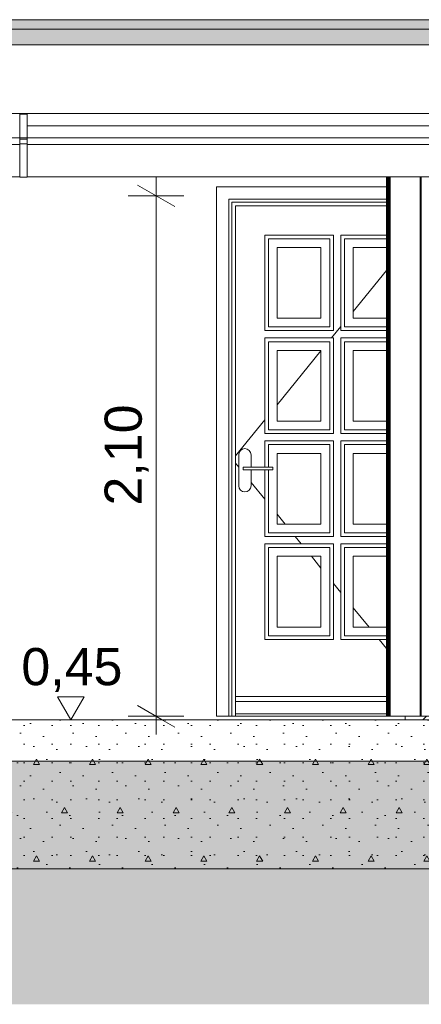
# Model space of a CAD drawing. Header units: millimetres. Extents: x 0 to 1357, y -1 to 841.
# Tile 9 of 43: x 381 to 413, y 187 to 267. Entities that reach past the tile are written whole.
import ezdxf
from ezdxf.xclip import XClip

# ---------------------------------------------------------------- set-up
doc = ezdxf.new("R2010")
doc.units = ezdxf.units.MM
doc.header["$MEASUREMENT"] = 0
doc.header["$XCLIPFRAME"] = 0
doc.linetypes.add('Wipeout_Contour', pattern=[1000, 0, -1000])
for name, color, linetype in [('Cobertura.ARQ', 7, 'Continuous'), ('Cotas - Geral.2D', 7, 'Continuous'), ('Desenho 2D - Geral', 7, 'Continuous'), ('Interior - Mobiliário .ARQ', 7, 'Continuous'), ('Laje.ARQ', 7, 'Continuous'), ('Parede.ARQ', 7, 'Continuous'), ('Pilar.ARQ', 7, 'Continuous')]:
    doc.layers.add(name, color=color, linetype=linetype)
doc.styles.add('GENERATED_STYLE_1', font='txt')

# ---------------------------------------------------------------- blocks, each defined once
blk = doc.blocks.new('Desenho_4_4', base_point=(424.7631797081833, 210.5022291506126))
at = {"layer": 'Cobertura.ARQ', "linetype": 'Continuous', "lineweight": 0}
blk.add_hatch(color=157, dxfattribs=at).paths.add_polyline_path([(340.0447257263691, 264.6858256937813), (429.0063135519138, 264.6858256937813), (429.0063135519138, 266.7179674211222), (340.0447257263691, 266.7179674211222)])
at = {"layer": 'Cobertura.ARQ', "color": 7, "linetype": 'Continuous', "lineweight": 0}
for p, q in [((429.0063135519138, 266.7179674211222), (340.0447257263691, 266.7179674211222)), ((429.0063135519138, 264.6858256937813), (340.0447257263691, 264.6858256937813))]:
    blk.add_line(p, q, dxfattribs=at)
at = {"layer": 'Cobertura.ARQ', "color": 8, "linetype": 'Continuous', "lineweight": 0}
for p, q in [((580.0447257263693, 265.9418369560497), (136.6126955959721, 265.9418369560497)), ((429.0063135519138, 259.1480526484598), (340.0447257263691, 259.1480526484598)), ((381.4925412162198, 258.1418369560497), (429.0708928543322, 258.1418369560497)), ((429.0063135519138, 257.1796860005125), (340.0447257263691, 257.1796860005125))]:
    blk.add_line(p, q, dxfattribs=at)
at = {"layer": 'Cotas - Geral.2D', "color": 7, "linetype": 'Continuous', "lineweight": 0}
for p, q in [((391.9033233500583, 252.5022291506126), (391.9033233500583, 253.9692291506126)), ((393.4033233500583, 251.6362041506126), (390.4033233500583, 253.3682541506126)), ((394.1533233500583, 252.5022291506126), (389.6533233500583, 252.5022291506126)), ((383.9320963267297, 212.0772298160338), (386.1070963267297, 212.0772298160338))]:
    blk.add_line(p, q, dxfattribs=at)
at = {"layer": 'Desenho 2D - Geral', "color": 9, "linetype": 'Continuous', "lineweight": 0}
blk.add_line((888.9443879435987, 187.2578166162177), (58.05218541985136, 187.2578166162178), dxfattribs=at)
at = {"layer": 'Interior - Mobiliário .ARQ', "color": 8, "linetype": 'Continuous', "lineweight": 0}
for p, q in [((380.89254121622, 257.0883031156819), (380.89254121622, 259.0883031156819)), ((380.89254121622, 259.0883031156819), (381.4925412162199, 259.0883031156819)), ((381.4925412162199, 259.0883031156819), (381.4925412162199, 257.0883031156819)), ((380.89254121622, 256.6883031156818), (380.89254121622, 257.0883031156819)), ((381.4925412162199, 257.0883031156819), (380.89254121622, 257.0883031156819)), ((380.89254121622, 254.0083031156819), (380.89254121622, 256.6883031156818)), ((381.4925412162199, 256.6883031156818), (380.89254121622, 256.6883031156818)), ((381.4925412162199, 257.0883031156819), (381.4925412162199, 256.6883031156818)), ((381.4925412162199, 254.0083031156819), (381.4925412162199, 256.6883031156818)), ((349.0271967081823, 256.6483031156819), (380.89254121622, 256.6483031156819)), ((381.49254121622, 256.6483031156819), (429.0063135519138, 256.6483031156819)), ((352.2917998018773, 254.0483031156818), (380.89254121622, 254.0483031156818)), ((381.4925412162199, 254.0083031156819), (380.89254121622, 254.0083031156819)), ((381.49254121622, 254.0483031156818), (429.0063135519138, 254.0483031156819))]:
    blk.add_line(p, q, dxfattribs=at)
at = {"layer": 'Parede.ARQ', "color": 8, "linetype": 'Continuous', "lineweight": 0}
for p, q in [((410.5063135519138, 253.2422291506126), (396.7716137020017, 253.2422291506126)), ((397.7716137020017, 252.2422291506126), (410.5063135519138, 252.2422291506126)), ((398.0116137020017, 252.0022291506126), (410.5063135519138, 252.0022291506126)), ((398.3116137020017, 251.7022291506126), (410.5063135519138, 251.7022291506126)), ((400.6716137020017, 241.6322291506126), (400.6716137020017, 249.3422291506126)), ((400.6716137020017, 249.3422291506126), (406.2116137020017, 249.3422291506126)), ((405.9116137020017, 249.0422291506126), (400.9716137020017, 249.0422291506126)), ((400.9716137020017, 249.0422291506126), (400.9716137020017, 241.9322291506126)), ((405.9116137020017, 241.9322291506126), (405.9116137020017, 249.0422291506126)), ((406.2116137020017, 249.3422291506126), (406.2116137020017, 241.6322291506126)), ((406.8116137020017, 241.6322291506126), (406.8116137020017, 249.3422291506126)), ((406.8116137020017, 249.3422291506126), (410.5063135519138, 249.3422291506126)), ((410.5063135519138, 249.0422291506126), (407.1116137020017, 249.0422291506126)), ((407.1116137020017, 249.0422291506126), (407.1116137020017, 241.9322291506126)), ((405.2116137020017, 248.3422291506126), (401.6716137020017, 248.3422291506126)), ((401.6716137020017, 248.3422291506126), (401.6716137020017, 242.6322291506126)), ((405.2116137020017, 242.6322291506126), (405.2116137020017, 248.3422291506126)), ((410.5063135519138, 248.3422291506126), (407.8116137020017, 248.3422291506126)), ((407.8116137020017, 248.3422291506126), (407.8116137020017, 242.6322291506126)), ((410.5063135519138, 246.4856758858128), (407.8116137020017, 243.177963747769)), ((401.6716137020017, 242.6322291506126), (405.2116137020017, 242.6322291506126)), ((407.8116137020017, 242.6322291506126), (410.5063135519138, 242.6322291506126)), ((406.2116137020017, 241.6322291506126), (400.6716137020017, 241.6322291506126)), ((400.9716137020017, 241.9322291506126), (405.9116137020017, 241.9322291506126)), ((406.8116137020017, 241.9504755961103), (406.0635442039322, 241.0322291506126)), ((410.5063135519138, 241.6322291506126), (406.8116137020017, 241.6322291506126)), ((407.1116137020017, 241.9322291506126), (410.5063135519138, 241.9322291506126)), ((400.6716137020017, 233.3222291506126), (400.6716137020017, 241.0322291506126)), ((400.6716137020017, 241.0322291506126), (406.2116137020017, 241.0322291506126)), ((406.2116137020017, 241.0322291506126), (406.2116137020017, 233.3222291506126)), ((406.8116137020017, 233.3222291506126), (406.8116137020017, 241.0322291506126)), ((406.8116137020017, 241.0322291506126), (410.5063135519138, 241.0322291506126)), ((405.9116137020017, 240.7322291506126), (400.9716137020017, 240.7322291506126)), ((400.9716137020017, 240.7322291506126), (400.9716137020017, 233.6222291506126)), ((405.2116137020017, 240.0322291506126), (401.6716137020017, 240.0322291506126)), ((401.6716137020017, 240.0322291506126), (401.6716137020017, 234.3222291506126)), ((405.2116137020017, 239.9864945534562), (401.6716137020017, 235.6411864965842)), ((405.2116137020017, 234.3222291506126), (405.2116137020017, 240.0322291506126)), ((405.9116137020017, 233.6222291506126), (405.9116137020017, 240.7322291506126)), ((410.5063135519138, 240.7322291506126), (407.1116137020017, 240.7322291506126)), ((407.1116137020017, 240.7322291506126), (407.1116137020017, 233.6222291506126)), ((410.5063135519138, 240.0322291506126), (407.8116137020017, 240.0322291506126)), ((407.8116137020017, 240.0322291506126), (407.8116137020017, 234.3222291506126)), ((400.6716137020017, 234.4136983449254), (398.3116137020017, 231.5168263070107)), ((400.9716137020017, 233.6222291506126), (405.9116137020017, 233.6222291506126)), ((401.6716137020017, 234.3222291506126), (405.2116137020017, 234.3222291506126)), ((407.1116137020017, 233.6222291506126), (410.5063135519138, 233.6222291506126)), ((407.8116137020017, 234.3222291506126), (410.5063135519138, 234.3222291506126)), ((406.2116137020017, 233.3222291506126), (400.6716137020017, 233.3222291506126)), ((410.5063135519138, 233.3222291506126), (406.8116137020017, 233.3222291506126)), ((398.8802719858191, 232.0641689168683), (398.7180603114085, 231.9557825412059)), ((399.0716137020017, 232.1022291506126), (398.8802719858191, 232.0641689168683)), ((399.2629554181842, 232.0641689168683), (399.0716137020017, 232.1022291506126)), ((399.425167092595, 231.9557825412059), (399.2629554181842, 232.0641689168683)), ((400.6716137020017, 230.6022291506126), (400.6716137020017, 232.7222291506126)), ((400.6716137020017, 232.7222291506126), (406.2116137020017, 232.7222291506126)), ((405.9116137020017, 232.4222291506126), (400.9716137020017, 232.4222291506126)), ((400.9716137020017, 232.4222291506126), (400.9716137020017, 230.6022291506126)), ((405.9116137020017, 225.3122291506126), (405.9116137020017, 232.4222291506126)), ((406.2116137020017, 232.7222291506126), (406.2116137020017, 225.0122291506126)), ((406.8116137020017, 225.0122291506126), (406.8116137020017, 232.7222291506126)), ((406.8116137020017, 232.7222291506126), (410.5063135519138, 232.7222291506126)), ((410.5063135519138, 232.4222291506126), (407.1116137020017, 232.4222291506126)), ((407.1116137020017, 232.4222291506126), (407.1116137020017, 225.3122291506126)), ((398.6096739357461, 231.7935708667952), (398.5716137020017, 231.6022291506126)), ((398.5716137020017, 231.6022291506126), (398.5716137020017, 229.1022291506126)), ((398.7180603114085, 231.9557825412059), (398.6096739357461, 231.7935708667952)), ((399.5335534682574, 231.7935708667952), (399.425167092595, 231.9557825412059)), ((399.5716137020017, 231.6022291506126), (399.5335534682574, 231.7935708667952)), ((399.5716137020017, 230.6022291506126), (399.5716137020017, 231.6022291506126)), ((405.2116137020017, 231.7222291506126), (401.6716137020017, 231.7222291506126)), ((401.6716137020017, 231.7222291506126), (401.6716137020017, 226.0122291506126)), ((405.2116137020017, 226.0122291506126), (405.2116137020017, 231.7222291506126)), ((410.5063135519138, 231.7222291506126), (407.8116137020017, 231.7222291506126)), ((407.8116137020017, 231.7222291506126), (407.8116137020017, 226.0122291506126)), ((398.5716137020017, 230.6084850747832), (398.3116137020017, 230.9276319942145)), ((398.9414050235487, 230.6022291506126), (398.9216137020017, 230.6022291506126)), ((398.9216137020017, 230.6022291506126), (398.9216137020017, 230.4022291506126)), ((398.9977659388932, 230.6022291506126), (398.9414050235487, 230.6022291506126)), ((399.0821160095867, 230.6022291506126), (398.9977659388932, 230.6022291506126)), ((399.1816137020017, 230.6022291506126), (399.0821160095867, 230.6022291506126)), ((401.3216137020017, 230.6022291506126), (399.1816137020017, 230.6022291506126)), ((401.3216137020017, 230.6022291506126), (401.3216137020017, 230.4022291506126)), ((398.9414050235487, 230.4022291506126), (398.9216137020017, 230.4022291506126)), ((398.9977659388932, 230.4022291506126), (398.9414050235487, 230.4022291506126)), ((399.0821160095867, 230.4022291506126), (398.9977659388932, 230.4022291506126)), ((399.1816137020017, 230.4022291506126), (399.0821160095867, 230.4022291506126)), ((401.3216137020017, 230.4022291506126), (399.1816137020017, 230.4022291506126)), ((399.5716137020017, 229.1022291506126), (399.5716137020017, 230.4022291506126)), ((400.6716137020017, 225.0122291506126), (400.6716137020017, 230.4022291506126)), ((400.9716137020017, 230.4022291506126), (400.9716137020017, 225.3122291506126)), ((398.5716137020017, 229.1022291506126), (398.6096739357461, 228.9108874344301)), ((398.6096739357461, 228.9108874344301), (398.7180603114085, 228.7486757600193)), ((399.425167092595, 228.7486757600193), (399.5335534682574, 228.9108874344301)), ((399.5335534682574, 228.9108874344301), (399.5716137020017, 229.1022291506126)), ((400.6716137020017, 228.0307599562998), (399.5716137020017, 229.3809969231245)), ((398.7180603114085, 228.7486757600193), (398.8802719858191, 228.640289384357)), ((398.8802719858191, 228.640289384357), (399.0716137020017, 228.6022291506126)), ((399.0716137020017, 228.6022291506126), (399.2629554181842, 228.640289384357)), ((399.2629554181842, 228.640289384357), (399.425167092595, 228.7486757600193)), ((402.3160538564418, 226.0122291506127), (401.6716137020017, 226.803271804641)), ((401.6716137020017, 226.0122291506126), (405.2116137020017, 226.0122291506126)), ((407.8116137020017, 226.0122291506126), (410.5063135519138, 226.0122291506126)), ((406.2116137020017, 225.0122291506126), (400.6716137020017, 225.0122291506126)), ((400.9716137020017, 225.3122291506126), (405.9116137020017, 225.3122291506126)), ((403.6195287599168, 224.4122291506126), (403.1307256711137, 225.0122291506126)), ((410.5063135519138, 225.0122291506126), (406.8116137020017, 225.0122291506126)), ((407.1116137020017, 225.3122291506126), (410.5063135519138, 225.3122291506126)), ((400.6716137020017, 216.7022291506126), (400.6716137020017, 224.4122291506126)), ((400.6716137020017, 224.4122291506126), (406.2116137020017, 224.4122291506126)), ((405.9116137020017, 224.1122291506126), (400.9716137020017, 224.1122291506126)), ((400.9716137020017, 224.1122291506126), (400.9716137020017, 217.0022291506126)), ((405.9116137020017, 217.0022291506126), (405.9116137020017, 224.1122291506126)), ((406.2116137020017, 224.4122291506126), (406.2116137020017, 216.7022291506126)), ((406.8116137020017, 216.7022291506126), (406.8116137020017, 224.4122291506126)), ((406.8116137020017, 224.4122291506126), (410.5063135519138, 224.4122291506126)), ((410.5063135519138, 224.1122291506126), (407.1116137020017, 224.1122291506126)), ((407.1116137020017, 224.1122291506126), (407.1116137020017, 217.0022291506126)), ((405.2116137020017, 223.4122291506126), (401.6716137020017, 223.4122291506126)), ((401.6716137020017, 223.4122291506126), (401.6716137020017, 217.7022291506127)), ((405.2116137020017, 222.457963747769), (404.4342005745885, 223.4122291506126)), ((405.2116137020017, 217.7022291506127), (405.2116137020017, 223.4122291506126)), ((410.5063135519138, 223.4122291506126), (407.8116137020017, 223.4122291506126)), ((407.8116137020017, 223.4122291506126), (407.8116137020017, 217.7022291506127)), ((406.8116137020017, 220.493982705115), (406.2116137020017, 221.2304755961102)), ((409.0859766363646, 217.7022291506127), (407.8116137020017, 219.2664945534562)), ((400.9716137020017, 217.0022291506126), (405.9116137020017, 217.0022291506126)), ((401.6716137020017, 217.7022291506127), (405.2116137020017, 217.7022291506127)), ((407.1116137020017, 217.0022291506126), (410.5063135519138, 217.0022291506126)), ((407.8116137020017, 217.7022291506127), (410.5063135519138, 217.7022291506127)), ((406.2116137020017, 216.7022291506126), (400.6716137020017, 216.7022291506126)), ((410.5063135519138, 216.7022291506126), (406.8116137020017, 216.7022291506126)), ((410.5063135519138, 215.9587824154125), (409.9006484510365, 216.7022291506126)), ((398.3116137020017, 212.1022291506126), (410.5063135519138, 212.1022291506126)), ((398.3116137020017, 211.7022291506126), (410.5063135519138, 211.7022291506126)), ((398.3116137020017, 210.7022291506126), (410.5063135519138, 210.7022291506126))]:
    blk.add_line(p, q, dxfattribs=at)
at = {"layer": 'Cotas - Geral.2D', "color": 7, "linetype": 'Continuous', "lineweight": 0, "insert": (391.3033233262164, 227.5113590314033), "char_height": 3, "width": 7.981739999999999, "attachment_point": 7, "rotation": 90, "style": 'GENERATED_STYLE_1'}
blk.add_mtext('\\A1;{\\pql;\\fArial|b0|i0|c0|p38;2,10}', dxfattribs=at)
at = {"layer": 'Cotas - Geral.2D', "color": 7, "linetype": 'Continuous', "lineweight": 0, "insert": (381.0287263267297, 212.4522298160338), "char_height": 3, "width": 7.981739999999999, "attachment_point": 7, "style": 'GENERATED_STYLE_1'}
blk.add_mtext('\\A1;{\\pql;\\fArial|b0|i0|c0|p38;0,45}', dxfattribs=at)
at = {"color": 254, "linetype": 'Wipeout_Contour', "lineweight": 0, "ltscale": 1740.735367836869}
blk.add_wipeout([(353.0063135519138, 198.2022291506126), (415.0063135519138, 198.2022291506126), (415.0063135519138, 210.2022291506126), (353.0063135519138, 210.2022291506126)], dxfattribs=at).dxf.layer = 'Laje.ARQ'
at = {"layer": 'Desenho 2D - Geral', "linetype": 'Continuous', "lineweight": 0}
h = blk.add_hatch(dxfattribs=at)
h.set_pattern_fill('Terra_0004', color=52, style=0, pattern_type=2)
h.set_pattern_definition([(44.99999999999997, (424.7631797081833, 210.5022291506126), (-2.757716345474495, 2.757716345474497), []), (44.99999999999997, (423.8439409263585, 211.4214679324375), (-5.515432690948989, 5.515432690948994), []), (44.99999999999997, (422.9247021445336, 212.3407067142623), (-5.515432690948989, 5.515432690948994), []), (135.0000000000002, (422.0054633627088, 213.2599454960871), (0.9192387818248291, 0.9192387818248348), [3.899999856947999, -3.899999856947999])])
h.paths.add_polyline_path([(58.05218541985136, 187.2578166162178), (888.9443879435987, 187.2578166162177), (907.909860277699, 187.2578166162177), (907.909860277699, 204.0784787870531), (888.9443879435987, 204.0784787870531), (888.9443879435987, 206.8875995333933), (58.05218541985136, 206.8875995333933)])
at = {"layer": 'Laje.ARQ', "linetype": 'Continuous', "lineweight": 0}
h = blk.add_hatch(dxfattribs=at)
h.set_pattern_fill('Concreto_Celular_0004', color=83, style=0, pattern_type=2)
h.set_pattern_definition([(0, (424.7631797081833, 210.5022291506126), (0, 7.794228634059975), [0.4875, -4.012499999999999]), (0, (427.0131797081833, 214.3993433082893), (0, 7.794228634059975), [0.4875, -4.012499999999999]), (60.00000000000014, (424.7631797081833, 210.5022291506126), (-6.750000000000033, 3.897114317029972), [0.4875000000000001, -4.012499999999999]), (60.00000000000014, (429.2631797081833, 210.5022291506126), (-6.750000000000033, 3.897114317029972), [0.4875000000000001, -4.012499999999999]), (120.0000000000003, (425.2506796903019, 210.5022291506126), (6.750000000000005, 3.897114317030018), [0.4875, -4.012499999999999]), (120.0000000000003, (429.7506797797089, 210.5022291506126), (6.750000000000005, 3.897114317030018), [0.4875, -4.012499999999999]), (0, (424.7631797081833, 211.2522291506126), (0, 1.5), [0, -1.5, 0, -2.25]), (44.99999999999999, (425.5131797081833, 211.2522291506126), (-1.060660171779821, 1.060660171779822), [0, -1.125, 0, -1.875])])
h.paths.add_polyline_path([(353.0063135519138, 198.2022291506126), (415.0063135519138, 198.2022291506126), (415.0063135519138, 210.2022291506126), (353.0063135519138, 210.2022291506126)])
at = {"layer": 'Cotas - Geral.2D', "color": 7, "linetype": 'Continuous', "lineweight": 0}
for p, q in [((391.9033233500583, 210.5022291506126), (391.9033233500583, 252.5022291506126)), ((385.0195963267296, 210.2022298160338), (383.9320963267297, 212.0772298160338)), ((386.1070963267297, 212.0772298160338), (385.0195963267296, 210.2022298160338)), ((390.4033233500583, 211.3682541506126), (393.4033233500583, 209.6362041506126)), ((385.0195963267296, 210.2022298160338), (383.6133463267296, 210.2022298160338)), ((385.0195963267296, 210.2022298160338), (386.4258463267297, 210.2022298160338)), ((394.1533233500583, 210.5022291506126), (389.6533233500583, 210.5022291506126)), ((391.9033233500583, 209.0352291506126), (391.9033233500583, 210.5022291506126))]:
    blk.add_line(p, q, dxfattribs=at)
at = {"layer": 'Desenho 2D - Geral', "color": 9, "linetype": 'Continuous', "lineweight": 0}
blk.add_line((58.05218541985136, 206.8875995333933), (888.9443879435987, 206.8875995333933), dxfattribs=at)
at = {"layer": 'Laje.ARQ', "color": 7, "linetype": 'Continuous', "lineweight": 0}
blk.add_line((415.0063135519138, 198.2022291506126), (353.0063135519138, 198.2022291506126), dxfattribs=at)
at = {"layer": 'Parede.ARQ', "color": 8, "linetype": 'Continuous', "lineweight": 0}
for p, q in [((396.7716137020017, 253.2422291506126), (396.7716137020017, 210.5022291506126)), ((397.7716137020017, 210.5022291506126), (397.7716137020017, 252.2422291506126)), ((398.0116137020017, 210.5022291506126), (398.0116137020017, 252.0022291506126)), ((398.3116137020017, 210.5022291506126), (398.3116137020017, 251.7022291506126)), ((396.7716137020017, 210.5022291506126), (397.7716137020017, 210.5022291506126)), ((397.7716137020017, 210.5022291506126), (398.0116137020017, 210.5022291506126)), ((410.5063135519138, 210.5022291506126), (398.0116137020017, 210.5022291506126))]:
    blk.add_line(p, q, dxfattribs=at)
at = {"layer": 'Pilar.ARQ', "color": 8, "linetype": 'Continuous', "lineweight": 0}
for p, q in [((410.5063135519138, 210.5022291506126), (410.5063135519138, 254.0483031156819)), ((410.5562133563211, 210.5022291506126), (410.5562133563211, 254.0483031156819)), ((410.635440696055, 210.5022291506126), (410.635440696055, 254.0483031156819)), ((410.7149864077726, 210.5022291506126), (410.7149864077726, 254.0483031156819)), ((410.7942137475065, 210.5022291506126), (410.7942137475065, 254.0483031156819)), ((410.5063135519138, 210.5022291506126), (410.5562133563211, 210.5022291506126)), ((410.5562133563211, 210.5022291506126), (410.608714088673, 210.5022291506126)), ((410.608714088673, 210.5022291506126), (410.635440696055, 210.5022291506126)), ((410.635440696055, 210.5022291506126), (410.7149864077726, 210.5022291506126)), ((410.7149864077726, 210.5022291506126), (410.7417130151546, 210.5022291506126)), ((410.7417130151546, 210.5022291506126), (410.7942137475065, 210.5022291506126))]:
    blk.add_line(p, q, dxfattribs=at)
at = {"color": 254, "linetype": 'Wipeout_Contour', "lineweight": 0, "ltscale": 1855.739616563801}
blk.add_wipeout([(412.0063135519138, 210.50222915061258), (412.0063135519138, 210.2022291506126), (415.0063135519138, 210.2022291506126), (415.0063135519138, 210.50222915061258)], dxfattribs=at).dxf.layer = 'Parede.ARQ'
at = {"layer": 'Parede.ARQ', "linetype": 'Continuous', "lineweight": 0}
h = blk.add_hatch(dxfattribs=at)
h.set_pattern_fill('Tijolo_Comum_0004', color=11, style=0, pattern_type=2)
h.set_pattern_definition([(44.99999999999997, (424.7631797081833, 210.5022291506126), (-0.9192387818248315, 0.9192387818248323), [])])
h.paths.add_polyline_path([(412.0063135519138, 210.5022291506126), (412.0063135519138, 210.2022291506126), (415.0063135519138, 210.2022291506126), (415.0063135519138, 210.5022291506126)])
at = {"layer": 'Laje.ARQ', "color": 7, "linetype": 'Continuous', "lineweight": 0}
for p, q in [((412.0063135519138, 210.2022291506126), (356.0063135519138, 210.2022291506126)), ((415.0063135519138, 210.2022291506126), (412.0063135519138, 210.2022291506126))]:
    blk.add_line(p, q, dxfattribs=at)
at = {"layer": 'Parede.ARQ', "color": 7, "linetype": 'Continuous', "lineweight": 0}
for p, q in [((412.0063135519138, 210.5022291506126), (412.0063135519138, 210.2022291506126)), ((415.0063135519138, 210.5022291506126), (412.0063135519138, 210.5022291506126))]:
    blk.add_line(p, q, dxfattribs=at)
at = {"layer": 'Pilar.ARQ', "color": 8, "linetype": 'Continuous', "lineweight": 0}
for p, q in [((413.218413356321, 210.5022291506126), (413.218413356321, 254.0483031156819)), ((413.297640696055, 210.5022291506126), (413.297640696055, 254.0483031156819)), ((410.7942137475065, 210.5022291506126), (412.0063135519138, 210.5022291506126))]:
    blk.add_line(p, q, dxfattribs=at)

msp = doc.modelspace()

# ---------------------------------------------------------------- block references
at = {"color": 7, "linetype": 'Continuous', "lineweight": 0}
ref = msp.add_blockref('Desenho_4_4', (424.7631797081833, 210.5022291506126), dxfattribs=at)
XClip(ref).set_block_clipping_path([(58.05218541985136, 187.2578166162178), (917.9847928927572, 324.0654905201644)])

doc.saveas('drawing.dxf')
